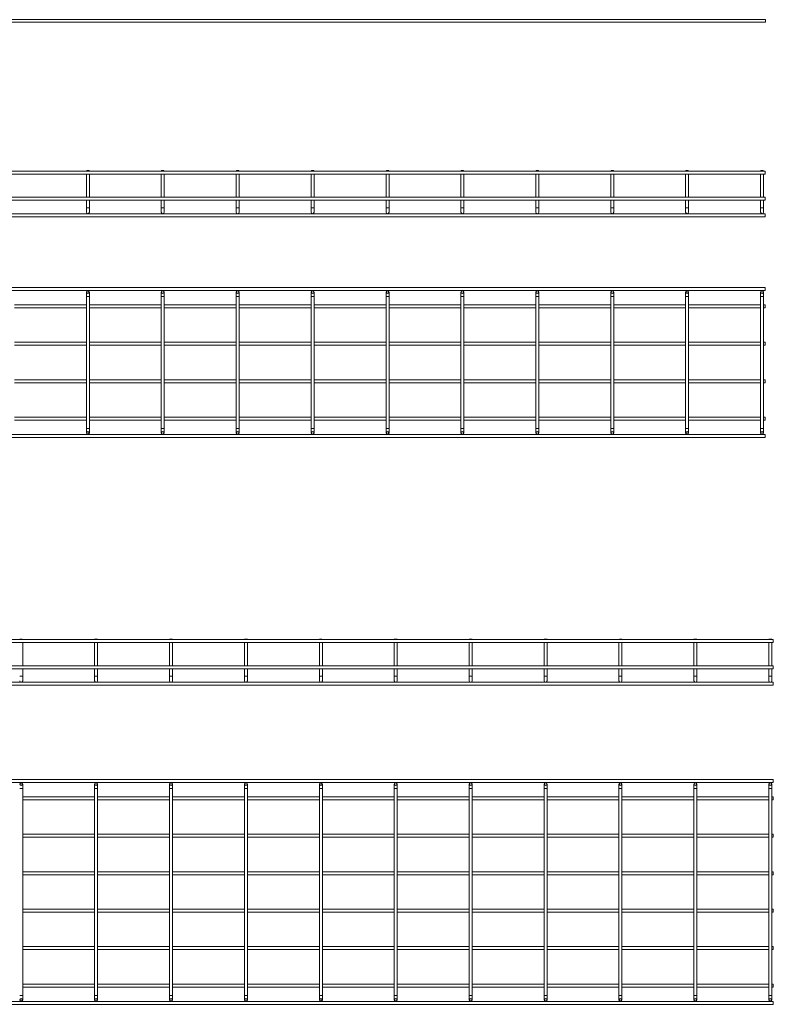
# Model space of a CAD drawing. Header units: millimetres. Extents: x -733 to 3537, y -6038 to -65.
# Tile 9 of 11: x 2523 to 3529, y -2692 to -1378. Entities that reach past the tile are written whole.
import ezdxf

# ---------------------------------------------------------------- set-up
doc = ezdxf.new("R2010")
doc.units = ezdxf.units.MM

msp = doc.modelspace()

# ---------------------------------------------------------------- linework, layer by layer
at = {"color": 7, "linetype": 'Continuous', "lineweight": 15}
for p, q in [((3518.5, -1378.4), (510.5, -1378.4)), ((3518.5, -1378.4), (3518.5, -1381.9)), ((510.5, -1381.9), (3518.5, -1381.9)), ((3518, -1580.4), (510, -1580.4)), ((510, -1584.4), (3518, -1584.4)), ((2612.5, -1579.9), (2612, -1580.4)), ((2612, -1584.4), (2612, -1615.4)), ((2612.5, -1579.9), (2615.5, -1579.9)), ((2616, -1580.4), (2615.5, -1579.9)), ((2616, -1615.4), (2616, -1584.4)), ((2712.5, -1579.9), (2712, -1580.4)), ((2712, -1584.4), (2712, -1615.4)), ((2712.5, -1579.9), (2715.5, -1579.9)), ((2716, -1580.4), (2715.5, -1579.9)), ((2716, -1615.4), (2716, -1584.4)), ((2812.5, -1579.9), (2812, -1580.4)), ((2812, -1584.4), (2812, -1615.4)), ((2812.5, -1579.9), (2815.5, -1579.9)), ((2816, -1580.4), (2815.5, -1579.9)), ((2816, -1615.4), (2816, -1584.4)), ((2912.5, -1579.9), (2912, -1580.4)), ((2912, -1584.4), (2912, -1615.4)), ((2912.5, -1579.9), (2915.5, -1579.9)), ((2916, -1580.4), (2915.5, -1579.9)), ((2916, -1615.4), (2916, -1584.4)), ((3012.5, -1579.9), (3012, -1580.4)), ((3012, -1584.4), (3012, -1615.4)), ((3012.5, -1579.9), (3015.5, -1579.9)), ((3016, -1580.4), (3015.5, -1579.9)), ((3016, -1615.4), (3016, -1584.4)), ((3112.5, -1579.9), (3112, -1580.4)), ((3112, -1584.4), (3112, -1615.4)), ((3112.5, -1579.9), (3115.5, -1579.9)), ((3116, -1580.4), (3115.5, -1579.9)), ((3116, -1615.4), (3116, -1584.4)), ((3212.5, -1579.9), (3212, -1580.4)), ((3212, -1584.4), (3212, -1615.4)), ((3212.5, -1579.9), (3215.5, -1579.9)), ((3216, -1580.4), (3215.5, -1579.9)), ((3216, -1615.4), (3216, -1584.4)), ((3312.5, -1579.9), (3312, -1580.4)), ((3312, -1584.4), (3312, -1615.4)), ((3312.5, -1579.9), (3315.5, -1579.9)), ((3316, -1580.4), (3315.5, -1579.9)), ((3316, -1615.4), (3316, -1584.4)), ((3412.5, -1579.9), (3412, -1580.4)), ((3412, -1584.4), (3412, -1615.4)), ((3412.5, -1579.9), (3415.5, -1579.9)), ((3416, -1580.4), (3415.5, -1579.9)), ((3416, -1615.4), (3416, -1584.4)), ((3512.5, -1579.9), (3512, -1580.4)), ((3512, -1584.4), (3512, -1615.4)), ((3512.5, -1579.9), (3515.5, -1579.9)), ((3516, -1580.4), (3515.5, -1579.9)), ((3516, -1615.4), (3516, -1584.4)), ((3518, -1580.4), (3518, -1584.4)), ((3518, -1615.4), (510, -1615.4)), ((3518, -1615.4), (3518, -1619.4)), ((510, -1619.4), (3518, -1619.4)), ((2612, -1619.4), (2612, -1629.4)), ((2616, -1629.4), (2616, -1619.4)), ((2712, -1619.4), (2712, -1629.4)), ((2716, -1629.4), (2716, -1619.4)), ((2812, -1619.4), (2812, -1629.4)), ((2816, -1629.4), (2816, -1619.4)), ((2912, -1619.4), (2912, -1629.4)), ((2916, -1629.4), (2916, -1619.4)), ((3012, -1619.4), (3012, -1629.4)), ((3016, -1629.4), (3016, -1619.4)), ((3112, -1619.4), (3112, -1629.4)), ((3116, -1629.4), (3116, -1619.4)), ((3212, -1619.4), (3212, -1629.4)), ((3216, -1629.4), (3216, -1619.4)), ((3312, -1619.4), (3312, -1629.4)), ((3316, -1629.4), (3316, -1619.4)), ((3412, -1619.4), (3412, -1629.4)), ((3416, -1629.4), (3416, -1619.4)), ((3512, -1619.4), (3512, -1629.4)), ((3516, -1629.4), (3516, -1619.4)), ((3518, -1637.4), (510, -1637.4)), ((510, -1641.4), (3518, -1641.4)), ((2612, -1629.4), (2612, -1635.4)), ((2616, -1635.4), (2616, -1629.4)), ((2712, -1629.4), (2712, -1635.4)), ((2716, -1635.4), (2716, -1629.4)), ((2812, -1629.4), (2812, -1635.4)), ((2816, -1635.4), (2816, -1629.4)), ((2912, -1629.4), (2912, -1635.4)), ((2916, -1635.4), (2916, -1629.4)), ((3012, -1629.4), (3012, -1635.4)), ((3016, -1635.4), (3016, -1629.4)), ((3112, -1629.4), (3112, -1635.4)), ((3116, -1635.4), (3116, -1629.4)), ((3212, -1629.4), (3212, -1635.4)), ((3216, -1635.4), (3216, -1629.4)), ((3312, -1629.4), (3312, -1635.4)), ((3316, -1635.4), (3316, -1629.4)), ((3412, -1629.4), (3412, -1635.4)), ((3416, -1635.4), (3416, -1629.4)), ((3512, -1629.4), (3512, -1635.4)), ((3516, -1635.4), (3516, -1629.4)), ((3518, -1637.4), (3518, -1641.4)), ((3518, -1735.9), (510, -1735.9)), ((510, -1739.9), (3518, -1739.9)), ((2612, -1741.9), (2612, -1747.9)), ((2616, -1747.9), (2616, -1741.9)), ((2712, -1741.9), (2712, -1747.9)), ((2716, -1747.9), (2716, -1741.9)), ((2812, -1741.9), (2812, -1747.9)), ((2816, -1747.9), (2816, -1741.9)), ((2912, -1741.9), (2912, -1747.9)), ((2916, -1747.9), (2916, -1741.9)), ((3012, -1741.9), (3012, -1747.9)), ((3016, -1747.9), (3016, -1741.9)), ((3112, -1741.9), (3112, -1747.9)), ((3116, -1747.9), (3116, -1741.9)), ((3212, -1741.9), (3212, -1747.9)), ((3216, -1747.9), (3216, -1741.9)), ((3312, -1741.9), (3312, -1747.9)), ((3316, -1747.9), (3316, -1741.9)), ((3412, -1741.9), (3412, -1747.9)), ((3416, -1747.9), (3416, -1741.9)), ((3512, -1741.9), (3512, -1747.9)), ((3516, -1747.9), (3516, -1741.9)), ((3518, -1735.9), (3518, -1739.9)), ((2612, -1758.9), (2516, -1758.9)), ((2612, -1747.9), (2612, -1923.9)), ((2616, -1923.9), (2616, -1747.9)), ((2712, -1758.9), (2616, -1758.9)), ((2712, -1747.9), (2712, -1923.9)), ((2716, -1923.9), (2716, -1747.9)), ((2812, -1758.9), (2716, -1758.9)), ((2812, -1747.9), (2812, -1923.9)), ((2816, -1923.9), (2816, -1747.9)), ((2912, -1758.9), (2816, -1758.9)), ((2912, -1747.9), (2912, -1923.9)), ((2916, -1923.9), (2916, -1747.9)), ((3012, -1758.9), (2916, -1758.9)), ((3012, -1747.9), (3012, -1923.9)), ((3016, -1923.9), (3016, -1747.9)), ((3112, -1758.9), (3016, -1758.9)), ((3112, -1747.9), (3112, -1923.9)), ((3116, -1923.9), (3116, -1747.9)), ((3212, -1758.9), (3116, -1758.9)), ((3212, -1747.9), (3212, -1923.9)), ((3216, -1923.9), (3216, -1747.9)), ((3312, -1758.9), (3216, -1758.9)), ((3312, -1747.9), (3312, -1923.9)), ((3316, -1923.9), (3316, -1747.9)), ((3412, -1758.9), (3316, -1758.9)), ((3412, -1747.9), (3412, -1923.9)), ((3416, -1923.9), (3416, -1747.9)), ((3512, -1758.9), (3416, -1758.9)), ((3512, -1747.9), (3512, -1923.9)), ((3516, -1923.9), (3516, -1747.9)), ((3518, -1758.9), (3516, -1758.9)), ((3518, -1758.9), (3518, -1762.9)), ((2516, -1762.9), (2612, -1762.9)), ((2616, -1762.9), (2712, -1762.9)), ((2716, -1762.9), (2812, -1762.9)), ((2816, -1762.9), (2912, -1762.9)), ((2916, -1762.9), (3012, -1762.9)), ((3016, -1762.9), (3112, -1762.9)), ((3116, -1762.9), (3212, -1762.9)), ((3216, -1762.9), (3312, -1762.9)), ((3316, -1762.9), (3412, -1762.9)), ((3416, -1762.9), (3512, -1762.9)), ((3516, -1762.9), (3518, -1762.9)), ((2612, -1808.9), (2516, -1808.9)), ((2516, -1812.9), (2612, -1812.9)), ((2712, -1808.9), (2616, -1808.9)), ((2616, -1812.9), (2712, -1812.9)), ((2812, -1808.9), (2716, -1808.9)), ((2716, -1812.9), (2812, -1812.9)), ((2912, -1808.9), (2816, -1808.9)), ((2816, -1812.9), (2912, -1812.9)), ((3012, -1808.9), (2916, -1808.9)), ((2916, -1812.9), (3012, -1812.9)), ((3112, -1808.9), (3016, -1808.9)), ((3016, -1812.9), (3112, -1812.9)), ((3212, -1808.9), (3116, -1808.9)), ((3116, -1812.9), (3212, -1812.9)), ((3312, -1808.9), (3216, -1808.9)), ((3216, -1812.9), (3312, -1812.9)), ((3412, -1808.9), (3316, -1808.9)), ((3316, -1812.9), (3412, -1812.9)), ((3512, -1808.9), (3416, -1808.9)), ((3416, -1812.9), (3512, -1812.9)), ((3518, -1808.9), (3516, -1808.9)), ((3516, -1812.9), (3518, -1812.9)), ((3518, -1808.9), (3518, -1812.9)), ((2612, -1858.9), (2516, -1858.9)), ((2516, -1862.9), (2612, -1862.9)), ((2712, -1858.9), (2616, -1858.9)), ((2616, -1862.9), (2712, -1862.9)), ((2812, -1858.9), (2716, -1858.9)), ((2716, -1862.9), (2812, -1862.9)), ((2912, -1858.9), (2816, -1858.9)), ((2816, -1862.9), (2912, -1862.9)), ((3012, -1858.9), (2916, -1858.9)), ((2916, -1862.9), (3012, -1862.9)), ((3112, -1858.9), (3016, -1858.9)), ((3016, -1862.9), (3112, -1862.9)), ((3212, -1858.9), (3116, -1858.9)), ((3116, -1862.9), (3212, -1862.9)), ((3312, -1858.9), (3216, -1858.9)), ((3216, -1862.9), (3312, -1862.9)), ((3412, -1858.9), (3316, -1858.9)), ((3316, -1862.9), (3412, -1862.9)), ((3512, -1858.9), (3416, -1858.9)), ((3416, -1862.9), (3512, -1862.9)), ((3518, -1858.9), (3516, -1858.9)), ((3516, -1862.9), (3518, -1862.9)), ((3518, -1858.9), (3518, -1862.9)), ((2612, -1908.9), (2516, -1908.9)), ((2516, -1912.9), (2612, -1912.9)), ((2712, -1908.9), (2616, -1908.9)), ((2616, -1912.9), (2712, -1912.9)), ((2812, -1908.9), (2716, -1908.9)), ((2716, -1912.9), (2812, -1912.9)), ((2912, -1908.9), (2816, -1908.9)), ((2816, -1912.9), (2912, -1912.9)), ((3012, -1908.9), (2916, -1908.9)), ((2916, -1912.9), (3012, -1912.9)), ((3112, -1908.9), (3016, -1908.9)), ((3016, -1912.9), (3112, -1912.9)), ((3212, -1908.9), (3116, -1908.9)), ((3116, -1912.9), (3212, -1912.9)), ((3312, -1908.9), (3216, -1908.9)), ((3216, -1912.9), (3312, -1912.9)), ((3412, -1908.9), (3316, -1908.9)), ((3316, -1912.9), (3412, -1912.9)), ((3512, -1908.9), (3416, -1908.9)), ((3416, -1912.9), (3512, -1912.9)), ((3518, -1908.9), (3516, -1908.9)), ((3516, -1912.9), (3518, -1912.9)), ((3518, -1908.9), (3518, -1912.9)), ((2612, -1923.9), (2612, -1929.9)), ((2616, -1929.9), (2616, -1923.9)), ((2712, -1923.9), (2712, -1929.9)), ((2716, -1929.9), (2716, -1923.9)), ((2812, -1923.9), (2812, -1929.9)), ((2816, -1929.9), (2816, -1923.9)), ((2912, -1923.9), (2912, -1929.9)), ((2916, -1929.9), (2916, -1923.9)), ((3012, -1923.9), (3012, -1929.9)), ((3016, -1929.9), (3016, -1923.9)), ((3112, -1923.9), (3112, -1929.9)), ((3116, -1929.9), (3116, -1923.9)), ((3212, -1923.9), (3212, -1929.9)), ((3216, -1929.9), (3216, -1923.9)), ((3312, -1923.9), (3312, -1929.9)), ((3316, -1929.9), (3316, -1923.9)), ((3412, -1923.9), (3412, -1929.9)), ((3416, -1929.9), (3416, -1923.9)), ((3512, -1923.9), (3512, -1929.9)), ((3516, -1929.9), (3516, -1923.9)), ((3518, -1931.9), (510, -1931.9)), ((510, -1935.9), (3518, -1935.9)), ((3518, -1931.9), (3518, -1935.9)), ((3529, -2205.7), (521, -2205.7)), ((2523.5, -2205.2), (2523, -2205.7)), ((2523.5, -2205.2), (2526.5, -2205.2)), ((2527, -2205.7), (2526.5, -2205.2)), ((2623.5, -2205.2), (2623, -2205.7)), ((2623.5, -2205.2), (2626.5, -2205.2)), ((2627, -2205.7), (2626.5, -2205.2)), ((2723.5, -2205.2), (2723, -2205.7)), ((2723.5, -2205.2), (2726.5, -2205.2)), ((2727, -2205.7), (2726.5, -2205.2)), ((2823.5, -2205.2), (2823, -2205.7)), ((2823.5, -2205.2), (2826.5, -2205.2)), ((2827, -2205.7), (2826.5, -2205.2)), ((2923.5, -2205.2), (2923, -2205.7)), ((2923.5, -2205.2), (2926.5, -2205.2)), ((2927, -2205.7), (2926.5, -2205.2)), ((3023.5, -2205.2), (3023, -2205.7)), ((3023.5, -2205.2), (3026.5, -2205.2)), ((3027, -2205.7), (3026.5, -2205.2)), ((3123.5, -2205.2), (3123, -2205.7)), ((3123.5, -2205.2), (3126.5, -2205.2)), ((3127, -2205.7), (3126.5, -2205.2)), ((3223.5, -2205.2), (3223, -2205.7)), ((3223.5, -2205.2), (3226.5, -2205.2)), ((3227, -2205.7), (3226.5, -2205.2)), ((3323.5, -2205.2), (3323, -2205.7)), ((3323.5, -2205.2), (3326.5, -2205.2)), ((3327, -2205.7), (3326.5, -2205.2)), ((3423.5, -2205.2), (3423, -2205.7)), ((3423.5, -2205.2), (3426.5, -2205.2)), ((3427, -2205.7), (3426.5, -2205.2)), ((3523.5, -2205.2), (3523, -2205.7)), ((3523.5, -2205.2), (3526.5, -2205.2)), ((3527, -2205.7), (3526.5, -2205.2)), ((3529, -2205.7), (3529, -2209.7)), ((521, -2209.7), (3529, -2209.7)), ((2527, -2240.7), (2527, -2209.7)), ((2623, -2209.7), (2623, -2240.7)), ((2627, -2240.7), (2627, -2209.7)), ((2723, -2209.7), (2723, -2240.7)), ((2727, -2240.7), (2727, -2209.7)), ((2823, -2209.7), (2823, -2240.7)), ((2827, -2240.7), (2827, -2209.7)), ((2923, -2209.7), (2923, -2240.7)), ((2927, -2240.7), (2927, -2209.7)), ((3023, -2209.7), (3023, -2240.7)), ((3027, -2240.7), (3027, -2209.7)), ((3123, -2209.7), (3123, -2240.7)), ((3127, -2240.7), (3127, -2209.7)), ((3223, -2209.7), (3223, -2240.7)), ((3227, -2240.7), (3227, -2209.7)), ((3323, -2209.7), (3323, -2240.7)), ((3327, -2240.7), (3327, -2209.7)), ((3423, -2209.7), (3423, -2240.7)), ((3427, -2240.7), (3427, -2209.7)), ((3523, -2209.7), (3523, -2240.7)), ((3527, -2240.7), (3527, -2209.7)), ((3529, -2240.7), (521, -2240.7)), ((521, -2244.7), (3529, -2244.7)), ((2527, -2254.7), (2527, -2244.7)), ((2623, -2244.7), (2623, -2254.7)), ((2627, -2254.7), (2627, -2244.7)), ((2723, -2244.7), (2723, -2254.7)), ((2727, -2254.7), (2727, -2244.7)), ((2823, -2244.7), (2823, -2254.7)), ((2827, -2254.7), (2827, -2244.7)), ((2923, -2244.7), (2923, -2254.7)), ((2927, -2254.7), (2927, -2244.7)), ((3023, -2244.7), (3023, -2254.7)), ((3027, -2254.7), (3027, -2244.7)), ((3123, -2244.7), (3123, -2254.7)), ((3127, -2254.7), (3127, -2244.7)), ((3223, -2244.7), (3223, -2254.7)), ((3227, -2254.7), (3227, -2244.7)), ((3323, -2244.7), (3323, -2254.7)), ((3327, -2254.7), (3327, -2244.7)), ((3423, -2244.7), (3423, -2254.7)), ((3427, -2254.7), (3427, -2244.7)), ((3523, -2244.7), (3523, -2254.7)), ((3527, -2254.7), (3527, -2244.7)), ((3529, -2240.7), (3529, -2244.7)), ((2527, -2260.7), (2527, -2254.7)), ((2623, -2254.7), (2623, -2260.7)), ((2627, -2260.7), (2627, -2254.7)), ((2723, -2254.7), (2723, -2260.7)), ((2727, -2260.7), (2727, -2254.7)), ((2823, -2254.7), (2823, -2260.7)), ((2827, -2260.7), (2827, -2254.7)), ((2923, -2254.7), (2923, -2260.7)), ((2927, -2260.7), (2927, -2254.7)), ((3023, -2254.7), (3023, -2260.7)), ((3027, -2260.7), (3027, -2254.7)), ((3123, -2254.7), (3123, -2260.7)), ((3127, -2260.7), (3127, -2254.7)), ((3223, -2254.7), (3223, -2260.7)), ((3227, -2260.7), (3227, -2254.7)), ((3323, -2254.7), (3323, -2260.7)), ((3327, -2260.7), (3327, -2254.7)), ((3423, -2254.7), (3423, -2260.7)), ((3427, -2260.7), (3427, -2254.7)), ((3523, -2254.7), (3523, -2260.7)), ((3527, -2260.7), (3527, -2254.7)), ((3529, -2262.7), (521, -2262.7)), ((521, -2266.7), (3529, -2266.7)), ((3529, -2262.7), (3529, -2266.7)), ((3529, -2392.5), (521, -2392.5)), ((521, -2396.5), (3529, -2396.5)), ((2527, -2404.5), (2527, -2398.5)), ((2527, -2680.5), (2527, -2404.5)), ((2623, -2398.5), (2623, -2404.5)), ((2623, -2404.5), (2623, -2680.5)), ((2627, -2404.5), (2627, -2398.5)), ((2627, -2680.5), (2627, -2404.5)), ((2723, -2398.5), (2723, -2404.5)), ((2723, -2404.5), (2723, -2680.5)), ((2727, -2404.5), (2727, -2398.5)), ((2727, -2680.5), (2727, -2404.5)), ((2823, -2398.5), (2823, -2404.5)), ((2823, -2404.5), (2823, -2680.5)), ((2827, -2404.5), (2827, -2398.5)), ((2827, -2680.5), (2827, -2404.5)), ((2923, -2398.5), (2923, -2404.5)), ((2923, -2404.5), (2923, -2680.5)), ((2927, -2404.5), (2927, -2398.5)), ((2927, -2680.5), (2927, -2404.5)), ((3023, -2398.5), (3023, -2404.5)), ((3023, -2404.5), (3023, -2680.5)), ((3027, -2404.5), (3027, -2398.5)), ((3027, -2680.5), (3027, -2404.5)), ((3123, -2398.5), (3123, -2404.5)), ((3123, -2404.5), (3123, -2680.5)), ((3127, -2404.5), (3127, -2398.5)), ((3127, -2680.5), (3127, -2404.5)), ((3223, -2398.5), (3223, -2404.5)), ((3223, -2404.5), (3223, -2680.5)), ((3227, -2404.5), (3227, -2398.5)), ((3227, -2680.5), (3227, -2404.5)), ((3323, -2398.5), (3323, -2404.5)), ((3323, -2404.5), (3323, -2680.5)), ((3327, -2404.5), (3327, -2398.5)), ((3327, -2680.5), (3327, -2404.5)), ((3423, -2398.5), (3423, -2404.5)), ((3423, -2404.5), (3423, -2680.5)), ((3427, -2404.5), (3427, -2398.5)), ((3427, -2680.5), (3427, -2404.5)), ((3523, -2398.5), (3523, -2404.5)), ((3523, -2404.5), (3523, -2680.5)), ((3527, -2404.5), (3527, -2398.5)), ((3527, -2680.5), (3527, -2404.5)), ((3529, -2392.5), (3529, -2396.5)), ((2623, -2415.5), (2527, -2415.5)), ((2723, -2415.5), (2627, -2415.5)), ((2823, -2415.5), (2727, -2415.5)), ((2923, -2415.5), (2827, -2415.5)), ((3023, -2415.5), (2927, -2415.5)), ((3123, -2415.5), (3027, -2415.5)), ((3223, -2415.5), (3127, -2415.5)), ((3323, -2415.5), (3227, -2415.5)), ((3423, -2415.5), (3327, -2415.5)), ((3523, -2415.5), (3427, -2415.5)), ((3529, -2415.5), (3527, -2415.5)), ((3529, -2415.5), (3529, -2419.5)), ((2527, -2419.5), (2623, -2419.5)), ((2627, -2419.5), (2723, -2419.5)), ((2727, -2419.5), (2823, -2419.5)), ((2827, -2419.5), (2923, -2419.5)), ((2927, -2419.5), (3023, -2419.5)), ((3027, -2419.5), (3123, -2419.5)), ((3127, -2419.5), (3223, -2419.5)), ((3227, -2419.5), (3323, -2419.5)), ((3327, -2419.5), (3423, -2419.5)), ((3427, -2419.5), (3523, -2419.5)), ((3527, -2419.5), (3529, -2419.5)), ((2623, -2465.5), (2527, -2465.5)), ((2527, -2469.5), (2623, -2469.5)), ((2723, -2465.5), (2627, -2465.5)), ((2627, -2469.5), (2723, -2469.5)), ((2823, -2465.5), (2727, -2465.5)), ((2727, -2469.5), (2823, -2469.5)), ((2923, -2465.5), (2827, -2465.5)), ((2827, -2469.5), (2923, -2469.5)), ((3023, -2465.5), (2927, -2465.5)), ((2927, -2469.5), (3023, -2469.5)), ((3123, -2465.5), (3027, -2465.5)), ((3027, -2469.5), (3123, -2469.5)), ((3223, -2465.5), (3127, -2465.5)), ((3127, -2469.5), (3223, -2469.5)), ((3323, -2465.5), (3227, -2465.5)), ((3227, -2469.5), (3323, -2469.5)), ((3423, -2465.5), (3327, -2465.5)), ((3327, -2469.5), (3423, -2469.5)), ((3523, -2465.5), (3427, -2465.5)), ((3427, -2469.5), (3523, -2469.5)), ((3529, -2465.5), (3527, -2465.5)), ((3527, -2469.5), (3529, -2469.5)), ((3529, -2465.5), (3529, -2469.5)), ((2623, -2515.5), (2527, -2515.5)), ((2527, -2519.5), (2623, -2519.5)), ((2723, -2515.5), (2627, -2515.5)), ((2627, -2519.5), (2723, -2519.5)), ((2823, -2515.5), (2727, -2515.5)), ((2727, -2519.5), (2823, -2519.5)), ((2923, -2515.5), (2827, -2515.5)), ((2827, -2519.5), (2923, -2519.5)), ((3023, -2515.5), (2927, -2515.5)), ((2927, -2519.5), (3023, -2519.5)), ((3123, -2515.5), (3027, -2515.5)), ((3027, -2519.5), (3123, -2519.5)), ((3223, -2515.5), (3127, -2515.5)), ((3127, -2519.5), (3223, -2519.5)), ((3323, -2515.5), (3227, -2515.5)), ((3227, -2519.5), (3323, -2519.5)), ((3423, -2515.5), (3327, -2515.5)), ((3327, -2519.5), (3423, -2519.5)), ((3523, -2515.5), (3427, -2515.5)), ((3427, -2519.5), (3523, -2519.5)), ((3529, -2515.5), (3527, -2515.5)), ((3527, -2519.5), (3529, -2519.5)), ((3529, -2515.5), (3529, -2519.5)), ((2623, -2565.5), (2527, -2565.5)), ((2527, -2569.5), (2623, -2569.5)), ((2723, -2565.5), (2627, -2565.5)), ((2627, -2569.5), (2723, -2569.5)), ((2823, -2565.5), (2727, -2565.5)), ((2727, -2569.5), (2823, -2569.5)), ((2923, -2565.5), (2827, -2565.5)), ((2827, -2569.5), (2923, -2569.5)), ((3023, -2565.5), (2927, -2565.5)), ((2927, -2569.5), (3023, -2569.5)), ((3123, -2565.5), (3027, -2565.5)), ((3027, -2569.5), (3123, -2569.5)), ((3223, -2565.5), (3127, -2565.5)), ((3127, -2569.5), (3223, -2569.5)), ((3323, -2565.5), (3227, -2565.5)), ((3227, -2569.5), (3323, -2569.5)), ((3423, -2565.5), (3327, -2565.5)), ((3327, -2569.5), (3423, -2569.5)), ((3523, -2565.5), (3427, -2565.5)), ((3427, -2569.5), (3523, -2569.5)), ((3529, -2565.5), (3527, -2565.5)), ((3527, -2569.5), (3529, -2569.5)), ((3529, -2565.5), (3529, -2569.5)), ((2623, -2615.5), (2527, -2615.5)), ((2527, -2619.5), (2623, -2619.5)), ((2723, -2615.5), (2627, -2615.5)), ((2627, -2619.5), (2723, -2619.5)), ((2823, -2615.5), (2727, -2615.5)), ((2727, -2619.5), (2823, -2619.5)), ((2923, -2615.5), (2827, -2615.5)), ((2827, -2619.5), (2923, -2619.5)), ((3023, -2615.5), (2927, -2615.5)), ((2927, -2619.5), (3023, -2619.5)), ((3123, -2615.5), (3027, -2615.5)), ((3027, -2619.5), (3123, -2619.5)), ((3223, -2615.5), (3127, -2615.5)), ((3127, -2619.5), (3223, -2619.5)), ((3323, -2615.5), (3227, -2615.5)), ((3227, -2619.5), (3323, -2619.5)), ((3423, -2615.5), (3327, -2615.5)), ((3327, -2619.5), (3423, -2619.5)), ((3523, -2615.5), (3427, -2615.5)), ((3427, -2619.5), (3523, -2619.5)), ((3529, -2615.5), (3527, -2615.5)), ((3527, -2619.5), (3529, -2619.5)), ((3529, -2615.5), (3529, -2619.5)), ((2623, -2665.5), (2527, -2665.5)), ((2723, -2665.5), (2627, -2665.5)), ((2823, -2665.5), (2727, -2665.5)), ((2923, -2665.5), (2827, -2665.5)), ((3023, -2665.5), (2927, -2665.5)), ((3123, -2665.5), (3027, -2665.5)), ((3223, -2665.5), (3127, -2665.5)), ((3323, -2665.5), (3227, -2665.5)), ((3423, -2665.5), (3327, -2665.5)), ((3523, -2665.5), (3427, -2665.5)), ((3529, -2665.5), (3527, -2665.5)), ((3529, -2665.5), (3529, -2669.5)), ((2527, -2669.5), (2623, -2669.5)), ((2527, -2686.5), (2527, -2680.5)), ((2623, -2680.5), (2623, -2686.5)), ((2627, -2669.5), (2723, -2669.5)), ((2627, -2686.5), (2627, -2680.5)), ((2723, -2680.5), (2723, -2686.5)), ((2727, -2669.5), (2823, -2669.5)), ((2727, -2686.5), (2727, -2680.5)), ((2823, -2680.5), (2823, -2686.5)), ((2827, -2669.5), (2923, -2669.5)), ((2827, -2686.5), (2827, -2680.5)), ((2923, -2680.5), (2923, -2686.5)), ((2927, -2669.5), (3023, -2669.5)), ((2927, -2686.5), (2927, -2680.5)), ((3023, -2680.5), (3023, -2686.5)), ((3027, -2669.5), (3123, -2669.5)), ((3027, -2686.5), (3027, -2680.5)), ((3123, -2680.5), (3123, -2686.5)), ((3127, -2669.5), (3223, -2669.5)), ((3127, -2686.5), (3127, -2680.5)), ((3223, -2680.5), (3223, -2686.5)), ((3227, -2669.5), (3323, -2669.5)), ((3227, -2686.5), (3227, -2680.5)), ((3323, -2680.5), (3323, -2686.5)), ((3327, -2669.5), (3423, -2669.5)), ((3327, -2686.5), (3327, -2680.5)), ((3423, -2680.5), (3423, -2686.5)), ((3427, -2669.5), (3523, -2669.5)), ((3427, -2686.5), (3427, -2680.5)), ((3523, -2680.5), (3523, -2686.5)), ((3527, -2669.5), (3529, -2669.5)), ((3527, -2686.5), (3527, -2680.5)), ((3529, -2688.5), (521, -2688.5)), ((521, -2692.5), (3529, -2692.5)), ((3529, -2688.5), (3529, -2692.5))]:
    msp.add_line(p, q, dxfattribs=at)
at = {"color": 8, "linetype": 'Continuous', "lineweight": 15}
for p, q in [((2616, -1629.4), (2612, -1629.4)), ((2716, -1629.4), (2712, -1629.4)), ((2816, -1629.4), (2812, -1629.4)), ((2916, -1629.4), (2912, -1629.4)), ((3016, -1629.4), (3012, -1629.4)), ((3116, -1629.4), (3112, -1629.4)), ((3216, -1629.4), (3212, -1629.4)), ((3316, -1629.4), (3312, -1629.4)), ((3416, -1629.4), (3412, -1629.4)), ((3516, -1629.4), (3512, -1629.4)), ((2612, -1747.9), (2616, -1747.9)), ((2712, -1747.9), (2716, -1747.9)), ((2812, -1747.9), (2816, -1747.9)), ((2912, -1747.9), (2916, -1747.9)), ((3012, -1747.9), (3016, -1747.9)), ((3112, -1747.9), (3116, -1747.9)), ((3212, -1747.9), (3216, -1747.9)), ((3312, -1747.9), (3316, -1747.9)), ((3412, -1747.9), (3416, -1747.9)), ((3512, -1747.9), (3516, -1747.9)), ((2612, -1923.9), (2616, -1923.9)), ((2712, -1923.9), (2716, -1923.9)), ((2812, -1923.9), (2816, -1923.9)), ((2912, -1923.9), (2916, -1923.9)), ((3012, -1923.9), (3016, -1923.9)), ((3112, -1923.9), (3116, -1923.9)), ((3212, -1923.9), (3216, -1923.9)), ((3312, -1923.9), (3316, -1923.9)), ((3412, -1923.9), (3416, -1923.9)), ((3512, -1923.9), (3516, -1923.9)), ((2527, -2254.7), (2523, -2254.7)), ((2627, -2254.7), (2623, -2254.7)), ((2727, -2254.7), (2723, -2254.7)), ((2827, -2254.7), (2823, -2254.7)), ((2927, -2254.7), (2923, -2254.7)), ((3027, -2254.7), (3023, -2254.7)), ((3127, -2254.7), (3123, -2254.7)), ((3227, -2254.7), (3223, -2254.7)), ((3327, -2254.7), (3323, -2254.7)), ((3427, -2254.7), (3423, -2254.7)), ((3527, -2254.7), (3523, -2254.7)), ((2523, -2404.5), (2527, -2404.5)), ((2623, -2404.5), (2627, -2404.5)), ((2723, -2404.5), (2727, -2404.5)), ((2823, -2404.5), (2827, -2404.5)), ((2923, -2404.5), (2927, -2404.5)), ((3023, -2404.5), (3027, -2404.5)), ((3123, -2404.5), (3127, -2404.5)), ((3223, -2404.5), (3227, -2404.5)), ((3323, -2404.5), (3327, -2404.5)), ((3423, -2404.5), (3427, -2404.5)), ((3523, -2404.5), (3527, -2404.5)), ((2523, -2680.5), (2527, -2680.5)), ((2623, -2680.5), (2627, -2680.5)), ((2723, -2680.5), (2727, -2680.5)), ((2823, -2680.5), (2827, -2680.5)), ((2923, -2680.5), (2927, -2680.5)), ((3023, -2680.5), (3027, -2680.5)), ((3123, -2680.5), (3127, -2680.5)), ((3223, -2680.5), (3227, -2680.5)), ((3323, -2680.5), (3327, -2680.5)), ((3423, -2680.5), (3427, -2680.5)), ((3523, -2680.5), (3527, -2680.5))]:
    msp.add_line(p, q, dxfattribs=at)
at = {"color": 7, "linetype": 'Continuous', "lineweight": 15}
for centre, radius in [((2614, -1741.9), 2), ((2614, -1741.9), 1.5), ((2714, -1741.9), 2), ((2714, -1741.9), 1.5), ((2814, -1741.9), 2), ((2814, -1741.9), 1.5), ((2914, -1741.9), 2), ((2914, -1741.9), 1.5), ((3014, -1741.9), 2), ((3014, -1741.9), 1.5), ((3114, -1741.9), 2), ((3114, -1741.9), 1.5), ((3214, -1741.9), 2), ((3214, -1741.9), 1.5), ((3314, -1741.9), 2), ((3314, -1741.9), 1.5), ((3414, -1741.9), 2), ((3414, -1741.9), 1.5), ((3514, -1741.9), 2), ((3514, -1741.9), 1.5), ((2614, -1929.9), 2), ((2614, -1929.9), 1.5), ((2714, -1929.9), 2), ((2714, -1929.9), 1.5), ((2814, -1929.9), 2), ((2814, -1929.9), 1.5), ((2914, -1929.9), 2), ((2914, -1929.9), 1.5), ((3014, -1929.9), 2), ((3014, -1929.9), 1.5), ((3114, -1929.9), 2), ((3114, -1929.9), 1.5), ((3214, -1929.9), 2), ((3214, -1929.9), 1.5), ((3314, -1929.9), 2), ((3314, -1929.9), 1.5), ((3414, -1929.9), 2), ((3414, -1929.9), 1.5), ((3514, -1929.9), 2), ((3514, -1929.9), 1.5), ((2525, -2398.5), 2), ((2525, -2398.5), 1.5), ((2625, -2398.5), 2), ((2625, -2398.5), 1.5), ((2725, -2398.5), 2), ((2725, -2398.5), 1.5), ((2825, -2398.5), 2), ((2825, -2398.5), 1.5), ((2925, -2398.5), 2), ((2925, -2398.5), 1.5), ((3025, -2398.5), 2), ((3025, -2398.5), 1.5), ((3125, -2398.5), 2), ((3125, -2398.5), 1.5), ((3225, -2398.5), 2), ((3225, -2398.5), 1.5), ((3325, -2398.5), 2), ((3325, -2398.5), 1.5), ((3425, -2398.5), 2), ((3425, -2398.5), 1.5), ((3525, -2398.5), 2), ((3525, -2398.5), 1.5), ((2525, -2686.5), 2), ((2525, -2686.5), 1.5), ((2625, -2686.5), 2), ((2625, -2686.5), 1.5), ((2725, -2686.5), 2), ((2725, -2686.5), 1.5), ((2825, -2686.5), 2), ((2825, -2686.5), 1.5), ((2925, -2686.5), 2), ((2925, -2686.5), 1.5), ((3025, -2686.5), 2), ((3025, -2686.5), 1.5), ((3125, -2686.5), 2), ((3125, -2686.5), 1.5), ((3225, -2686.5), 2), ((3225, -2686.5), 1.5), ((3325, -2686.5), 2), ((3325, -2686.5), 1.5), ((3425, -2686.5), 2), ((3425, -2686.5), 1.5), ((3525, -2686.5), 2), ((3525, -2686.5), 1.5)]:
    msp.add_circle(centre, radius, dxfattribs=at)
for centre in [(2614, -1635.4), (2714, -1635.4), (2814, -1635.4), (2914, -1635.4), (3014, -1635.4), (3114, -1635.4), (3214, -1635.4), (3314, -1635.4), (3414, -1635.4), (3514, -1635.4), (2525, -2260.7), (2625, -2260.7), (2725, -2260.7), (2825, -2260.7), (2925, -2260.7), (3025, -2260.7), (3125, -2260.7), (3225, -2260.7), (3325, -2260.7), (3425, -2260.7), (3525, -2260.7)]:
    msp.add_arc(centre, 2, 180, 0, dxfattribs=at)

doc.saveas('drawing.dxf')
